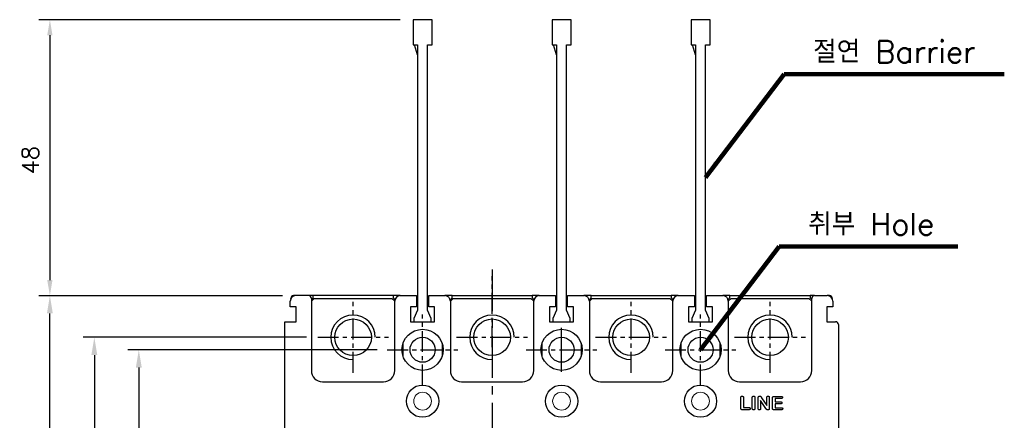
# Model space of a CAD drawing. Extents: x 2148 to 4022, y -907 to 1592.
# Tile 16 of 18: x 3158 to 3335, y 1383 to 1456. Entities that reach past the tile are written whole.
import ezdxf

# ---------------------------------------------------------------- set-up
doc = ezdxf.new("R2010")
doc.units = 0
doc.header["$LTSCALE"] = 3
doc.header["$MEASUREMENT"] = 0
doc.linetypes.add('CENTER', pattern=[2, 1.25, -0.25, 0.25, -0.25])
doc.layers.get('0').update_dxf_attribs({"linetype": 'CONTINUOUS'})
doc.layers.get('Defpoints').update_dxf_attribs({"linetype": 'CONTINUOUS'})
doc.layers.add('cen', color=1, linetype='CENTER')
doc.layers.add('di', color=3, linetype='CONTINUOUS')
doc.styles.add('KIM', font='ROMANS.shx', dxfattribs={"height": 5, "bigfont": 'GSG1.shx'})
doc.styles.get("Standard").update_dxf_attribs({"font": 'romans.shx', "height": 3, "bigfont": 'ghs.shx'})
doc.dimstyles.get("Standard").update_dxf_attribs({"dimtxt": 0.18, "dimasz": 0.18, "dimexe": 0.18, "dimexo": 0.0625, "dimgap": 0.09, "dimtad": 0, "dimtih": 1, "dimtoh": 1, "dimdec": 4, "dimzin": 0, "dimdsep": 46, "dimtxsty": 'Standard', "dimcen": 0.09, "dimadec": 0, "dimazin": 0, "dimtfac": 1, "dimtdec": 4, "dimtofl": 0, "dimtmove": 0, "dimatfit": 3, "dimfxl": 0, "dimtolj": 1, "dimtzin": 0, "dimarcsym": 0})
doc.dimstyles.new('STANDARD$0', dxfattribs={"dimtxt": 5, "dimasz": 5, "dimexe": 1, "dimexo": 2, "dimgap": 2, "dimtad": 1, "dimdec": 4, "dimzin": 12, "dimdsep": 46, "dimtxsty": 'KIM', "dimcen": -1, "dimdle": 0.1, "dimadec": 0, "dimazin": 0, "dimtfac": 1, "dimtdec": 4, "dimtmove": 0, "dimatfit": 3, "dimfxl": 0, "dimtolj": 1, "dimtzin": 0, "dimarcsym": 0})

# ---------------------------------------------------------------- blocks, each defined once
blk = doc.blocks.new('*D5')
at = {"layer": 'Defpoints', "color": 0}
for p in [(3163.57, 1405.91), (3207.41, 1405.91), (3207.41, 1275.91)]:
    blk.add_point(p, dxfattribs=at)
at = {"layer": 'di'}
for p, q in [((3205.41, 1405.91), (3161.57, 1405.91)), ((3163.57, 1279.11), (3163.57, 1402.71)), ((3205.41, 1275.91), (3161.57, 1275.91))]:
    blk.add_line(p, q, dxfattribs=at)
for points in [[(3163.04, 1402.71), (3164.1, 1402.71), (3163.57, 1405.91)], [(3163.04, 1279.11), (3164.1, 1279.11), (3163.57, 1275.91)]]:
    blk.add_solid(points, dxfattribs=at)
at = {"layer": 'di', "insert": (3160.07, 1340.91), "char_height": 3, "attachment_point": 5, "rotation": 90}
blk.add_mtext('\\A1;130', dxfattribs=at)
blk = doc.blocks.new('12323')
for p, q in [((3740.7, 1408.13), (3738.5, 1408.13)), ((3738.5, 1408.13), (3738.5, 1404.73)), ((3743, 1408.13), (3738.5, 1408.13)), ((3743, 1407.33), (3743, 1408.13)), ((3790.8, 1407.33), (3743, 1407.33)), ((3792.3, 1407.98), (3790.8, 1407.33)), ((3792.9, 1407.98), (3792.3, 1407.98)), ((3792.9, 1404.88), (3792.9, 1407.98)), ((3738.5, 1404.73), (3740.7, 1404.73)), ((3738.5, 1404.73), (3743, 1404.73)), ((3743, 1405.53), (3790.8, 1405.53)), ((3743, 1405.53), (3790.8, 1405.53)), ((3743, 1404.73), (3743, 1405.53)), ((3743.65, 1405.18), (3743, 1404.98)), ((3744.85, 1405.53), (3743.65, 1405.18)), ((3790.8, 1405.53), (3792.3, 1404.88)), ((3792.3, 1404.88), (3792.9, 1404.88))]:
    blk.add_line(p, q)
blk = doc.blocks.new('*D89')
at = {"layer": 'Defpoints', "color": 0}
for p in [(3224.43, 1396.16), (3179.57, 1285.66), (3224.24, 1285.66)]:
    blk.add_point(p, dxfattribs=at)
at = {"layer": 'di'}
for p, q in [((3222.43, 1396.16), (3177.57, 1396.16)), ((3179.57, 1392.96), (3179.57, 1288.86)), ((3222.24, 1285.66), (3177.57, 1285.66))]:
    blk.add_line(p, q, dxfattribs=at)
for points in [[(3179.04, 1392.96), (3180.1, 1392.96), (3179.57, 1396.16)], [(3179.04, 1288.86), (3180.1, 1288.86), (3179.57, 1285.66)]]:
    blk.add_solid(points, dxfattribs=at)
at = {"layer": 'di', "insert": (3176.07, 1340.91), "char_height": 3, "attachment_point": 5, "rotation": 90}
blk.add_mtext('\\A1;110.5', dxfattribs=at)
blk = doc.blocks.new('*D91')
at = {"layer": 'Defpoints', "color": 0}
for p in [(3228.61, 1455.61), (3163.57, 1405.91), (3207.41, 1405.91)]:
    blk.add_point(p, dxfattribs=at)
at = {"layer": 'di'}
for p, q in [((3226.61, 1455.61), (3161.57, 1455.61)), ((3163.57, 1452.81), (3163.57, 1408.71)), ((3205.41, 1405.91), (3161.57, 1405.91))]:
    blk.add_line(p, q, dxfattribs=at)
for points in [[(3163.1, 1452.81), (3164.04, 1452.81), (3163.57, 1455.61)], [(3163.1, 1408.71), (3164.04, 1408.71), (3163.57, 1405.91)]]:
    blk.add_solid(points, dxfattribs=at)
at = {"layer": 'di', "insert": (3160.07, 1430.31), "char_height": 3, "attachment_point": 5, "rotation": 90}
blk.add_mtext('\\A1;48', dxfattribs=at)
blk = doc.blocks.new('*D98')
at = {"layer": 'Defpoints', "color": 0}
for p in [(3211.74, 1398.41), (3171.57, 1283.41), (3214.15, 1283.41)]:
    blk.add_point(p, dxfattribs=at)
at = {"layer": 'di'}
for p, q in [((3209.74, 1398.41), (3169.57, 1398.41)), ((3171.57, 1395.21), (3171.57, 1286.61)), ((3212.15, 1283.41), (3169.57, 1283.41))]:
    blk.add_line(p, q, dxfattribs=at)
for points in [[(3171.04, 1395.21), (3172.1, 1395.21), (3171.57, 1398.41)], [(3171.04, 1286.61), (3172.1, 1286.61), (3171.57, 1283.41)]]:
    blk.add_solid(points, dxfattribs=at)
at = {"layer": 'di', "insert": (3168.07, 1340.91), "char_height": 3, "attachment_point": 5, "rotation": 90}
blk.add_mtext('\\A1;115', dxfattribs=at)

msp = doc.modelspace()

# ---------------------------------------------------------------- linework, layer by layer
for p, q in [((3206.811, 1403.911), (3206.811, 1404.911)), ((3206.911, 1405.347), (3206.911, 1405.411)), ((3207.809, 1405.911), (3207.411, 1405.911)), ((3210.111, 1405.911), (3207.811, 1405.911)), ((3208.613, 1405.911), (3208.611, 1405.911)), ((3210.911, 1405.911), (3210.113, 1405.911)), ((3210.611, 1405.211), (3210.911, 1405.511)), ((3210.611, 1405.411), (3210.611, 1392.411)), ((3211.111, 1405.411), (3210.611, 1404.911)), ((3210.911, 1405.511), (3210.911, 1405.911)), ((3225.311, 1405.911), (3210.911, 1405.911)), ((3211.111, 1405.411), (3225.111, 1405.411)), ((3211.111, 1405.411), (3225.111, 1405.411)), ((3225.611, 1404.911), (3225.111, 1405.411)), ((3225.311, 1405.911), (3225.311, 1405.511)), ((3226.609, 1405.911), (3225.311, 1405.911)), ((3225.311, 1405.511), (3225.647, 1405.175)), ((3225.611, 1392.411), (3225.611, 1404.911)), ((3226.611, 1405.911), (3229.511, 1405.911)), ((3227.611, 1405.911), (3227.61, 1405.911)), ((3229.511, 1405.911), (3229.511, 1405.411)), ((3229.511, 1405.411), (3229.511, 1403.911)), ((3231.711, 1405.411), (3231.711, 1405.911)), ((3231.711, 1405.911), (3234.611, 1405.911)), ((3231.711, 1403.911), (3231.711, 1405.411)), ((3233.613, 1405.911), (3233.611, 1405.911)), ((3235.911, 1405.911), (3234.613, 1405.911)), ((3235.576, 1405.175), (3235.911, 1405.511)), ((3236.111, 1405.411), (3235.611, 1404.911)), ((3235.611, 1404.911), (3235.611, 1392.411)), ((3235.911, 1405.511), (3235.911, 1405.911)), ((3235.911, 1405.911), (3250.311, 1405.911)), ((3236.111, 1405.411), (3250.111, 1405.411)), ((3236.111, 1405.411), (3250.111, 1405.411)), ((3250.611, 1404.911), (3250.111, 1405.411)), ((3250.311, 1405.911), (3250.311, 1405.511)), ((3251.609, 1405.911), (3250.311, 1405.911)), ((3250.311, 1405.511), (3250.647, 1405.175)), ((3250.611, 1392.411), (3250.611, 1404.911)), ((3251.611, 1405.911), (3254.511, 1405.911)), ((3252.611, 1405.911), (3252.61, 1405.911)), ((3254.511, 1405.911), (3254.511, 1405.411)), ((3254.511, 1405.411), (3254.511, 1403.911)), ((3256.711, 1405.411), (3256.711, 1405.911)), ((3256.711, 1405.911), (3259.611, 1405.911)), ((3256.711, 1403.911), (3256.711, 1405.411)), ((3258.613, 1405.911), (3258.611, 1405.911)), ((3260.911, 1405.911), (3259.613, 1405.911)), ((3260.576, 1405.175), (3260.911, 1405.511)), ((3261.111, 1405.411), (3260.611, 1404.911)), ((3260.611, 1404.911), (3260.611, 1392.411)), ((3260.911, 1405.511), (3260.911, 1405.911)), ((3260.911, 1405.911), (3275.311, 1405.911)), ((3261.111, 1405.411), (3275.111, 1405.411)), ((3261.111, 1405.411), (3275.111, 1405.411)), ((3275.611, 1404.911), (3275.111, 1405.411)), ((3275.311, 1405.911), (3275.311, 1405.511)), ((3276.609, 1405.911), (3275.311, 1405.911)), ((3275.311, 1405.511), (3275.647, 1405.175)), ((3275.611, 1392.411), (3275.611, 1404.911)), ((3276.611, 1405.911), (3279.511, 1405.911)), ((3277.611, 1405.911), (3277.61, 1405.911)), ((3279.511, 1405.911), (3279.511, 1405.411)), ((3279.511, 1405.411), (3279.511, 1403.911)), ((3281.711, 1405.911), (3284.611, 1405.911)), ((3281.711, 1405.411), (3281.711, 1405.911)), ((3281.711, 1403.911), (3281.711, 1405.411)), ((3283.613, 1405.911), (3283.611, 1405.911)), ((3285.911, 1405.911), (3284.613, 1405.911)), ((3285.576, 1405.175), (3285.911, 1405.511)), ((3286.111, 1405.411), (3285.611, 1404.911)), ((3285.611, 1404.911), (3285.611, 1392.411)), ((3285.911, 1405.511), (3285.911, 1405.911)), ((3285.911, 1405.911), (3300.311, 1405.911)), ((3286.111, 1405.411), (3300.111, 1405.411)), ((3286.111, 1405.411), (3300.111, 1405.411)), ((3300.611, 1404.911), (3300.111, 1405.411)), ((3300.311, 1405.911), (3300.311, 1405.511)), ((3301.11, 1405.911), (3300.311, 1405.911)), ((3300.311, 1405.511), (3300.611, 1405.211)), ((3300.611, 1392.411), (3300.611, 1405.411)), ((3301.111, 1405.911), (3303.411, 1405.911)), ((3302.611, 1405.911), (3302.61, 1405.911)), ((3303.811, 1405.911), (3303.413, 1405.911)), ((3304.311, 1405.411), (3304.311, 1405.347)), ((3304.411, 1404.911), (3304.411, 1403.911)), ((3207.861, 1403.911), (3206.811, 1403.911)), ((3207.861, 1401.211), (3207.861, 1403.911)), ((3229.511, 1403.911), (3228.461, 1403.911)), ((3228.461, 1403.911), (3228.461, 1401.211)), ((3232.761, 1403.911), (3231.711, 1403.911)), ((3232.761, 1401.211), (3232.761, 1403.911)), ((3254.511, 1403.911), (3253.461, 1403.911)), ((3253.461, 1403.911), (3253.461, 1401.211)), ((3257.761, 1403.911), (3256.711, 1403.911)), ((3257.761, 1401.211), (3257.761, 1403.911)), ((3279.511, 1403.911), (3278.461, 1403.911)), ((3278.461, 1403.911), (3278.461, 1401.211)), ((3282.761, 1403.911), (3281.711, 1403.911)), ((3282.761, 1401.211), (3282.761, 1403.911)), ((3303.911, 1403.911), (3303.361, 1403.911)), ((3303.361, 1403.911), (3303.361, 1401.211)), ((3304.411, 1403.911), (3303.911, 1403.911)), ((3205.811, 1358.223), (3205.811, 1401.211)), ((3205.811, 1401.211), (3206.311, 1401.211)), ((3205.811, 1382.911), (3205.811, 1401.211)), ((3206.311, 1401.211), (3207.861, 1401.211)), ((3228.461, 1401.211), (3232.761, 1401.211)), ((3253.461, 1401.211), (3257.761, 1401.211)), ((3278.461, 1401.211), (3282.761, 1401.211)), ((3303.361, 1401.211), (3304.911, 1401.211)), ((3305.411, 1400.711), (3305.411, 1354.911)), ((3227.111, 1394.961), (3227.111, 1397.361)), ((3234.111, 1397.361), (3234.111, 1394.961)), ((3252.111, 1394.961), (3252.111, 1397.361)), ((3259.111, 1397.361), (3259.111, 1394.961)), ((3277.111, 1394.961), (3277.111, 1397.361)), ((3284.111, 1397.361), (3284.111, 1394.961)), ((3212.611, 1390.411), (3223.611, 1390.411)), ((3237.611, 1390.411), (3248.611, 1390.411)), ((3262.611, 1390.411), (3273.611, 1390.411)), ((3287.611, 1390.411), (3298.611, 1390.411)), ((3287.861, 1385.662), (3287.861, 1387.532)), ((3288.33, 1387.532), (3288.33, 1385.767)), ((3289.924, 1385.628), (3289.924, 1387.533)), ((3290.392, 1387.533), (3290.392, 1385.628)), ((3290.986, 1385.61), (3290.986, 1387.475)), ((3292.35, 1385.617), (3291.424, 1387.017)), ((3291.424, 1387.017), (3291.424, 1385.609)), ((3291.598, 1387.536), (3292.549, 1386.111)), ((3292.549, 1386.111), (3292.549, 1387.549)), ((3292.986, 1387.549), (3292.986, 1385.648)), ((3293.549, 1385.66), (3293.549, 1387.468)), ((3293.836, 1387.767), (3295.12, 1387.767)), ((3294.017, 1387.392), (3294.017, 1386.798)), ((3295.12, 1387.392), (3294.017, 1387.392)), ((3289.322, 1385.361), (3288.148, 1385.361)), ((3288.33, 1385.767), (3289.322, 1385.767)), ((3295.158, 1385.361), (3293.836, 1385.361)), ((3294.017, 1386.798), (3295.033, 1386.798)), ((3295.033, 1386.423), (3294.017, 1386.423)), ((3294.017, 1386.423), (3294.017, 1385.736)), ((3294.017, 1385.736), (3295.158, 1385.736))]:
    msp.add_line(p, q)
at = {"color": 1, "linetype": 'CENTER', "ltscale": 10}
msp.add_line((3255.611, 1392.201), (3255.611, 1400.121), dxfattribs=at)
for centre, radius in [((3218.111, 1398.411), 3.3), ((3243.111, 1398.411), 3.3), ((3268.111, 1398.411), 3.3), ((3293.111, 1398.411), 3.3), ((3230.611, 1396.161), 3.7), ((3255.611, 1396.161), 3.7), ((3280.611, 1396.161), 3.7), ((3230.611, 1396.161), 2.25), ((3255.611, 1396.161), 2.25), ((3280.611, 1396.161), 2.25), ((3230.611, 1386.911), 2.9), ((3255.611, 1386.911), 2.9), ((3280.611, 1386.911), 2.9)]:
    msp.add_circle(centre, radius)
at = {"color": 7, "linetype": 'Continuous', "lineweight": 15}
for centre in [(3230.611, 1386.911), (3255.611, 1386.911), (3280.611, 1386.911)]:
    msp.add_circle(centre, 1.6, dxfattribs=at)
for centre, radius, start, end in [((3207.811, 1404.911), 1, 90, 180), ((3207.411, 1405.411), 0.5, 90, 180), ((3208.611, 1405.411), 0.5, 89.82306, 90), ((3210.111, 1405.411), 0.5, 0, 90), ((3226.611, 1404.911), 1, 90, 180), ((3227.611, 1405.411), 0.5, 90, 90.17694), ((3233.611, 1405.411), 0.5, 89.82306, 90), ((3234.611, 1404.911), 1, 0, 90), ((3251.611, 1404.911), 1, 90, 180), ((3252.611, 1405.411), 0.5, 90, 90.17694), ((3258.611, 1405.411), 0.5, 89.82306, 90), ((3259.611, 1404.911), 1, 0, 90), ((3276.611, 1404.911), 1, 90, 180), ((3277.611, 1405.411), 0.5, 90, 90.17694), ((3283.611, 1405.411), 0.5, 89.82306, 90), ((3284.611, 1404.911), 1, 0, 90), ((3301.111, 1405.411), 0.5, 90, 180), ((3302.611, 1405.411), 0.5, 90, 90.17694), ((3303.411, 1404.911), 1, 0, 90), ((3303.811, 1405.411), 0.5, 0, 90), ((3218.111, 1398.411), 4, 0.00158, 270), ((3243.111, 1398.411), 4, 0.00158, 270), ((3268.111, 1398.411), 4, 0.00158, 270), ((3293.111, 1398.411), 4, 0.00158, 270), ((3304.911, 1400.711), 0.5, 0, 90), ((3212.611, 1392.411), 2, 180, 270), ((3223.611, 1392.411), 2, 270, 0), ((3237.611, 1392.411), 2, 180, 270), ((3248.611, 1392.411), 2, 270, 0), ((3262.611, 1392.411), 2, 180, 270), ((3273.611, 1392.411), 2, 270, 0), ((3287.611, 1392.411), 2, 180, 270), ((3298.611, 1392.411), 2, 270, 0)]:
    msp.add_arc(centre, radius, start, end)
for points, knots in [([(3287.861, 1387.532), (3287.862, 1387.555), (3287.863, 1387.599), (3287.875, 1387.66), (3287.895, 1387.713), (3287.923, 1387.756), (3287.958, 1387.789), (3287.999, 1387.813), (3288.044, 1387.827), (3288.077, 1387.829), (3288.093, 1387.83)], [0, 0, 0, 0, 0.16402844, 0.30889832, 0.43692706, 0.55508894, 0.66689131, 0.77472238, 0.88376304, 1, 1, 1, 1]), ([(3288.093, 1387.83), (3288.11, 1387.829), (3288.143, 1387.828), (3288.189, 1387.813), (3288.231, 1387.79), (3288.266, 1387.756), (3288.296, 1387.714), (3288.316, 1387.662), (3288.328, 1387.6), (3288.329, 1387.556), (3288.33, 1387.532)], [0, 0, 0, 0, 0.1172065, 0.2276388, 0.3357662, 0.446489, 0.5637831, 0.6919811, 0.8353769, 1, 1, 1, 1]), ([(3289.924, 1387.533), (3289.924, 1387.556), (3289.925, 1387.6), (3289.938, 1387.661), (3289.957, 1387.714), (3289.986, 1387.756), (3290.021, 1387.789), (3290.062, 1387.813), (3290.107, 1387.828), (3290.139, 1387.829), (3290.156, 1387.83)], [0, 0, 0, 0, 0.1643329, 0.3083471, 0.4376815, 0.5557509, 0.6677608, 0.7752116, 0.8847976, 1, 1, 1, 1]), ([(3290.156, 1387.83), (3290.172, 1387.829), (3290.205, 1387.828), (3290.252, 1387.813), (3290.293, 1387.79), (3290.329, 1387.756), (3290.358, 1387.714), (3290.379, 1387.662), (3290.391, 1387.6), (3290.392, 1387.556), (3290.392, 1387.533)], [0, 0, 0, 0, 0.117463, 0.2281369, 0.336501, 0.4474661, 0.565017, 0.6924413, 0.836151, 1, 1, 1, 1]), ([(3290.986, 1387.475), (3290.986, 1387.494), (3290.987, 1387.529), (3290.992, 1387.579), (3290.999, 1387.623), (3291.007, 1387.649), (3291.012, 1387.662)], [0, 0, 0, 0, 0.2969833, 0.5615674, 0.7950118, 1, 1, 1, 1]), ([(3291.012, 1387.662), (3291.017, 1387.674), (3291.028, 1387.698), (3291.052, 1387.729), (3291.079, 1387.759), (3291.112, 1387.783), (3291.147, 1387.804), (3291.185, 1387.819), (3291.224, 1387.828), (3291.251, 1387.829), (3291.264, 1387.83)], [0, 0, 0, 0, 0.1225751, 0.2447143, 0.3685784, 0.4967931, 0.6250349, 0.7514283, 0.8748047, 1, 1, 1, 1]), ([(3291.264, 1387.83), (3291.284, 1387.829), (3291.322, 1387.827), (3291.373, 1387.81), (3291.417, 1387.785), (3291.455, 1387.75), (3291.491, 1387.707), (3291.525, 1387.655), (3291.561, 1387.597), (3291.586, 1387.557), (3291.598, 1387.536)], [0, 0, 0, 0, 0.1271193, 0.238372, 0.3439221, 0.4490633, 0.5646644, 0.6993645, 0.8462165, 1, 1, 1, 1]), ([(3292.549, 1387.549), (3292.549, 1387.571), (3292.551, 1387.613), (3292.561, 1387.671), (3292.579, 1387.72), (3292.605, 1387.76), (3292.638, 1387.791), (3292.676, 1387.814), (3292.719, 1387.827), (3292.749, 1387.829), (3292.765, 1387.83)], [0, 0, 0, 0, 0.1648897, 0.3088457, 0.4381396, 0.5544757, 0.6648445, 0.7725341, 0.8824372, 1, 1, 1, 1]), ([(3292.765, 1387.83), (3292.781, 1387.829), (3292.813, 1387.827), (3292.857, 1387.814), (3292.896, 1387.791), (3292.928, 1387.76), (3292.955, 1387.72), (3292.974, 1387.671), (3292.984, 1387.613), (3292.985, 1387.571), (3292.986, 1387.549)], [0, 0, 0, 0, 0.1199839, 0.2322396, 0.3398845, 0.4500112, 0.5658374, 0.6942661, 0.8367717, 1, 1, 1, 1]), ([(3293.549, 1387.468), (3293.549, 1387.485), (3293.55, 1387.517), (3293.555, 1387.563), (3293.564, 1387.603), (3293.577, 1387.639), (3293.594, 1387.671), (3293.616, 1387.698), (3293.642, 1387.72), (3293.673, 1387.738), (3293.708, 1387.751), (3293.746, 1387.761), (3293.79, 1387.766), (3293.82, 1387.767), (3293.836, 1387.767)], [0, 0, 0, 0, 0.1047581, 0.198924, 0.285459, 0.3645611, 0.4386955, 0.5094874, 0.5801479, 0.6521334, 0.7283833, 0.8112042, 0.9013348, 1, 1, 1, 1]), ([(3295.12, 1387.767), (3295.138, 1387.767), (3295.173, 1387.765), (3295.221, 1387.757), (3295.261, 1387.74), (3295.294, 1387.717), (3295.319, 1387.689), (3295.338, 1387.657), (3295.349, 1387.62), (3295.35, 1387.594), (3295.351, 1387.581)], [0, 0, 0, 0, 0.1630441, 0.3066552, 0.4342887, 0.551174, 0.6623007, 0.7697085, 0.8818751, 1, 1, 1, 1]), ([(3295.351, 1387.581), (3295.35, 1387.567), (3295.349, 1387.541), (3295.338, 1387.503), (3295.32, 1387.47), (3295.294, 1387.442), (3295.261, 1387.419), (3295.221, 1387.403), (3295.173, 1387.394), (3295.138, 1387.393), (3295.12, 1387.392)], [0, 0, 0, 0, 0.1202674, 0.2331212, 0.3423705, 0.452806, 0.5689643, 0.6952522, 0.83797, 1, 1, 1, 1]), ([(3288.148, 1385.361), (3288.124, 1385.362), (3288.08, 1385.363), (3288.019, 1385.377), (3287.967, 1385.398), (3287.926, 1385.431), (3287.896, 1385.474), (3287.875, 1385.528), (3287.863, 1385.592), (3287.862, 1385.638), (3287.861, 1385.662)], [0, 0, 0, 0, 0.1481179, 0.2758521, 0.3887405, 0.4924797, 0.5970066, 0.7137747, 0.8468285, 1, 1, 1, 1]), ([(3289.322, 1385.767), (3289.341, 1385.767), (3289.376, 1385.766), (3289.426, 1385.754), (3289.469, 1385.737), (3289.505, 1385.71), (3289.533, 1385.679), (3289.554, 1385.644), (3289.566, 1385.604), (3289.567, 1385.577), (3289.568, 1385.563)], [0, 0, 0, 0, 0.1550338, 0.2956398, 0.4227207, 0.5440761, 0.6593983, 0.7706876, 0.8827606, 1, 1, 1, 1]), ([(3289.568, 1385.563), (3289.567, 1385.548), (3289.566, 1385.52), (3289.553, 1385.481), (3289.533, 1385.445), (3289.505, 1385.415), (3289.47, 1385.39), (3289.427, 1385.373), (3289.377, 1385.362), (3289.341, 1385.361), (3289.322, 1385.361)], [0, 0, 0, 0, 0.1202232, 0.2325582, 0.3441077, 0.4567717, 0.5749215, 0.7012488, 0.8418877, 1, 1, 1, 1]), ([(3290.156, 1385.33), (3290.139, 1385.331), (3290.108, 1385.333), (3290.063, 1385.346), (3290.023, 1385.371), (3289.987, 1385.404), (3289.957, 1385.447), (3289.938, 1385.5), (3289.925, 1385.561), (3289.924, 1385.605), (3289.924, 1385.628)], [0, 0, 0, 0, 0.11407153, 0.22212582, 0.32907985, 0.44183031, 0.56139207, 0.69168432, 0.83580788, 1, 1, 1, 1]), ([(3290.392, 1385.628), (3290.392, 1385.605), (3290.391, 1385.56), (3290.379, 1385.499), (3290.358, 1385.446), (3290.329, 1385.403), (3290.293, 1385.371), (3290.252, 1385.346), (3290.205, 1385.333), (3290.172, 1385.331), (3290.156, 1385.33)], [0, 0, 0, 0, 0.16346898, 0.30684525, 0.43502576, 0.55323686, 0.66394457, 0.77262024, 0.88270536, 1, 1, 1, 1]), ([(3291.205, 1385.33), (3291.189, 1385.33), (3291.159, 1385.332), (3291.115, 1385.346), (3291.077, 1385.369), (3291.044, 1385.401), (3291.018, 1385.442), (3290.999, 1385.491), (3290.988, 1385.548), (3290.987, 1385.588), (3290.986, 1385.61)], [0, 0, 0, 0, 0.1173612, 0.2286047, 0.3367348, 0.4495126, 0.5683541, 0.6962908, 0.839038, 1, 1, 1, 1]), ([(3291.424, 1385.609), (3291.423, 1385.587), (3291.422, 1385.546), (3291.411, 1385.489), (3291.391, 1385.44), (3291.364, 1385.4), (3291.331, 1385.368), (3291.293, 1385.346), (3291.25, 1385.332), (3291.22, 1385.33), (3291.205, 1385.33)], [0, 0, 0, 0, 0.16163304, 0.30617412, 0.435548, 0.55521621, 0.66762335, 0.77557647, 0.88458309, 1, 1, 1, 1]), ([(3292.727, 1385.33), (3292.706, 1385.331), (3292.667, 1385.333), (3292.609, 1385.346), (3292.557, 1385.372), (3292.511, 1385.408), (3292.467, 1385.453), (3292.427, 1385.504), (3292.389, 1385.56), (3292.363, 1385.598), (3292.35, 1385.617)], [0, 0, 0, 0, 0.1237787, 0.2387361, 0.3508596, 0.4689648, 0.5943026, 0.7253741, 0.8611994, 1, 1, 1, 1]), ([(3292.986, 1385.648), (3292.986, 1385.623), (3292.984, 1385.576), (3292.972, 1385.511), (3292.952, 1385.455), (3292.924, 1385.409), (3292.886, 1385.372), (3292.84, 1385.348), (3292.786, 1385.332), (3292.747, 1385.33), (3292.727, 1385.33)], [0, 0, 0, 0, 0.1595205, 0.2994015, 0.4239452, 0.5371821, 0.6439592, 0.7534828, 0.8704726, 1, 1, 1, 1]), ([(3293.836, 1385.361), (3293.812, 1385.362), (3293.768, 1385.363), (3293.706, 1385.376), (3293.655, 1385.398), (3293.613, 1385.43), (3293.584, 1385.473), (3293.563, 1385.526), (3293.551, 1385.59), (3293.549, 1385.635), (3293.549, 1385.66)], [0, 0, 0, 0, 0.148682, 0.2766809, 0.3899992, 0.4935016, 0.5984267, 0.714697, 0.8472597, 1, 1, 1, 1]), ([(3295.033, 1386.798), (3295.05, 1386.798), (3295.083, 1386.797), (3295.129, 1386.788), (3295.169, 1386.771), (3295.2, 1386.749), (3295.225, 1386.721), (3295.243, 1386.688), (3295.253, 1386.652), (3295.255, 1386.626), (3295.255, 1386.612)], [0, 0, 0, 0, 0.16066165, 0.30157125, 0.42729825, 0.54430041, 0.65476306, 0.76506598, 0.87782884, 1, 1, 1, 1]), ([(3295.255, 1386.612), (3295.255, 1386.599), (3295.253, 1386.573), (3295.243, 1386.536), (3295.225, 1386.504), (3295.201, 1386.475), (3295.17, 1386.451), (3295.13, 1386.435), (3295.084, 1386.425), (3295.05, 1386.424), (3295.033, 1386.423)], [0, 0, 0, 0, 0.12140003, 0.23345114, 0.34365182, 0.45565437, 0.57159942, 0.69711497, 0.83888036, 1, 1, 1, 1]), ([(3295.158, 1385.736), (3295.176, 1385.735), (3295.21, 1385.734), (3295.258, 1385.725), (3295.299, 1385.709), (3295.332, 1385.686), (3295.359, 1385.658), (3295.377, 1385.624), (3295.389, 1385.587), (3295.39, 1385.561), (3295.39, 1385.547)], [0, 0, 0, 0, 0.1601765, 0.3011147, 0.4289577, 0.5460021, 0.6580951, 0.7670638, 0.8800415, 1, 1, 1, 1]), ([(3295.39, 1385.547), (3295.39, 1385.534), (3295.389, 1385.508), (3295.377, 1385.472), (3295.359, 1385.439), (3295.332, 1385.411), (3295.299, 1385.388), (3295.258, 1385.372), (3295.21, 1385.363), (3295.176, 1385.362), (3295.158, 1385.361)], [0, 0, 0, 0, 0.118093, 0.2278812, 0.3365199, 0.4495745, 0.5676228, 0.6960132, 0.8384495, 1, 1, 1, 1])]:
    msp.add_open_spline(points, degree=3, knots=knots)
at = {"layer": 'cen', "ltscale": 2}
msp.add_line((3243.111, 1410.615), (3243.111, 1273.539), dxfattribs=at)
at = {"layer": 'cen'}
for p, q in [((3243.111, 1396.66), (3243.111, 1409.397)), ((3218.111, 1392.042), (3218.111, 1404.78)), ((3268.111, 1392.042), (3268.111, 1404.78)), ((3293.111, 1392.042), (3293.111, 1404.78)), ((3230.611, 1389.792), (3230.611, 1402.53)), ((3280.611, 1389.792), (3280.611, 1402.53)), ((3211.742, 1398.411), (3224.48, 1398.411)), ((3236.742, 1398.411), (3249.48, 1398.411)), ((3261.742, 1398.411), (3274.48, 1398.411)), ((3286.742, 1398.411), (3299.48, 1398.411)), ((3224.242, 1396.161), (3236.98, 1396.161)), ((3249.242, 1396.161), (3261.98, 1396.161)), ((3274.242, 1396.161), (3286.98, 1396.161))]:
    msp.add_line(p, q, dxfattribs=at)

# ---------------------------------------------------------------- block references
at = {"layer": 'di', "rotation": 270}
for p in [(1824.186, 5194.109), (1849.186, 5194.109), (1874.186, 5194.109)]:
    msp.add_blockref('12323', p, dxfattribs=at)

# ---------------------------------------------------------------- texts
at = {"layer": 'di', "char_height": 4, "attachment_point": 7}
for s, insert in [('절연 Barrier', (3300.869, 1447.827)), ('취부 Hole', (3299.969, 1416.777))]:
    msp.add_mtext(s, dxfattribs=dict(at, insert=insert))

# ---------------------------------------------------------------- dimensions: what is measured, and where the dimension line sits
at = {"layer": 'di'}
dim = msp.add_linear_dim(base=(3163.569, 1405.911), p1=(3228.612, 1455.611), p2=(3207.411, 1405.911), angle=90, text='48', dimstyle='STANDARD$0', override={"dimtxt": 3, "dimasz": 2.8, "dimexe": 2, "dimdec": 2, "dimzin": 8, "dimtxsty": 'Standard', "dimcen": 0, "dimclrd": 256, "dimclre": 256, "dimclrt": 256, "dimadec": 2, "dimazin": 2, "dimtfac": 0.6, "dimtdec": 2, "dimtzin": 8, "dimlwd": 65535, "dimlwe": 65535, "dimarcsym": 1}, dxfattribs=at)
dim.commit()
dim.dimension.update_dxf_attribs({"geometry": '*D91', "text_midpoint": (3163.569, 1430.311), "dimtype": 160})
for base, p1, p2, picture, middle in [((3163.569, 1405.911), (3207.411, 1275.911), (3207.411, 1405.911), '*D5', (3163.569, 1340.911)), ((3171.569, 1283.411), (3211.742, 1398.411), (3214.151, 1283.411), '*D98', (3171.569, 1340.911)), ((3179.569, 1285.661), (3224.432, 1396.161), (3224.242, 1285.661), '*D89', (3179.569, 1340.911))]:
    dim = msp.add_linear_dim(base=base, p1=p1, p2=p2, angle=90, dimstyle='STANDARD$0', override={"dimtxt": 4, "dimasz": 3.2, "dimexe": 2, "dimdec": 2, "dimzin": 8, "dimtxsty": 'Standard', "dimcen": 0, "dimclrd": 256, "dimclre": 256, "dimclrt": 256, "dimadec": 2, "dimazin": 2, "dimtfac": 0.6, "dimtdec": 2, "dimtmove": 0, "dimtzin": 8, "dimlwd": 65535, "dimlwe": 65535, "dimarcsym": 1}, dxfattribs=at)
    dim.commit()
    dim.dimension.update_dxf_attribs({"geometry": picture, "text_midpoint": middle, "dimtype": 160})

# ---------------------------------------------------------------- leaders
at = {"layer": 'di', "annotation_type": 0, "has_hookline": 1, "hookline_direction": 0}
for points, text_width in [([(3281.511, 1427.211), (3295.669, 1445.827), (3298.869, 1445.827)], 34.387), ([(3280.611, 1396.161), (3294.769, 1414.777), (3297.969, 1414.777)], 26.946)]:
    msp.add_leader(points, dimstyle='Standard', override={"dimtxt": 4, "dimasz": 3.2, "dimexe": 2, "dimexo": 2, "dimgap": 2, "dimtad": 1, "dimtih": 0, "dimtoh": 0, "dimdec": 2, "dimzin": 8, "dimcen": 0, "dimclrd": 256, "dimclre": 256, "dimclrt": 256, "dimadec": 2, "dimazin": 2, "dimtfac": 0.6, "dimtdec": 2, "dimtofl": 1, "dimtzin": 8, "dimlwd": 65535, "dimlwe": 65535, "dimarcsym": 1}, dxfattribs=dict(at, text_width=text_width))

doc.saveas('drawing.dxf')
